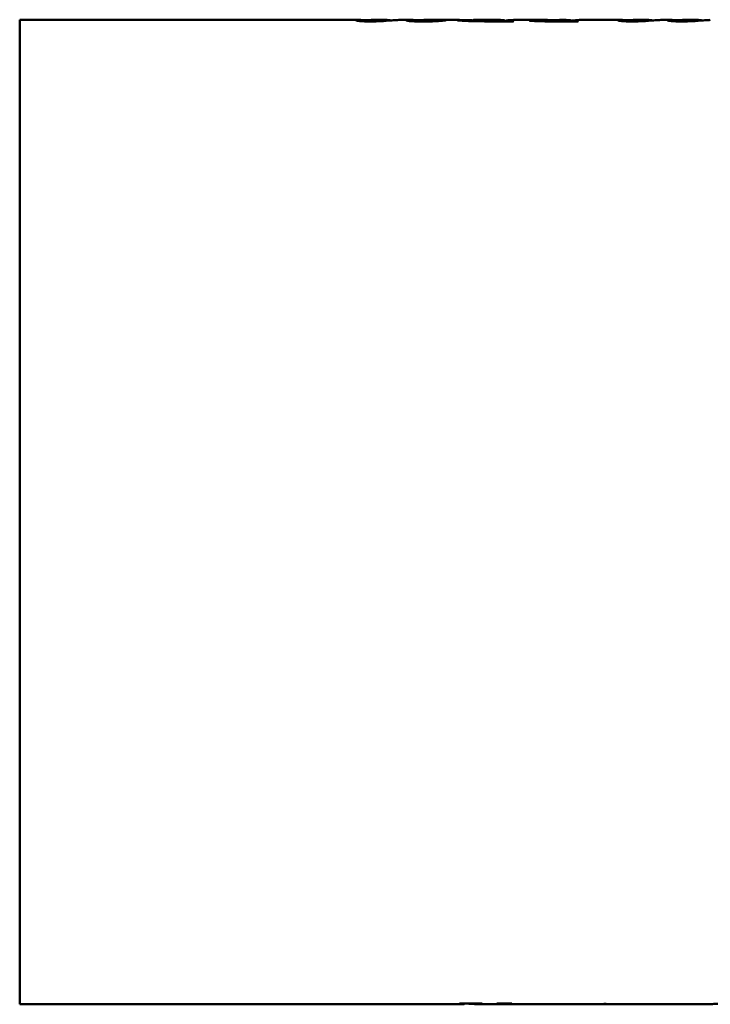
# Model space of a CAD drawing. Header units: millimetres. Extents: x 227 to 613, y 91 to 504.
# Tile 2 of 5: x 227 to 332, y 207 to 357. Entities that reach past the tile are written whole.
import ezdxf

# ---------------------------------------------------------------- set-up
doc = ezdxf.new("R2010")
doc.units = ezdxf.units.MM
doc.header["$LTSCALE"] = 2
doc.layers.add('Widoczne (ISO)', color=7, linetype='Continuous', lineweight=50)

msp = doc.modelspace()

# ---------------------------------------------------------------- linework, layer by layer
at = {"layer": 'Widoczne (ISO)'}
for p, q in [((226.75, 356.95), (226.75, 207.05)), ((226.75, 356.95), (278.42, 356.95)), ((280.5, 356.95), (282.48, 356.95)), ((284.51, 356.95), (286.24, 356.95)), ((289.85, 356.94), (289.85, 356.75)), ((291.2, 356.95), (293.56, 356.95)), ((295.77, 356.93), (295.77, 356.77)), ((296.02, 356.95), (299.73, 356.95)), ((301.94, 356.95), (306.94, 356.95)), ((307.13, 356.95), (307.13, 356.92)), ((309.09, 356.95), (309.86, 356.95)), ((309.23, 356.95), (309.23, 356.94)), ((309.48, 356.95), (309.48, 356.94)), ((309.6, 356.94), (309.6, 356.74)), ((309.72, 356.95), (309.72, 356.74)), ((312.02, 356.95), (318.28, 356.95)), ((320.37, 356.95), (322.35, 356.95)), ((324.38, 356.95), (325.84, 356.95)), ((327.93, 356.95), (329.91, 356.95)), ((279.43, 356.81), (279.43, 356.73)), ((283.19, 356.88), (283.19, 356.87)), ((287.29, 356.82), (287.29, 356.73)), ((298.28, 356.78), (298.28, 356.74)), ((301.9, 356.74), (298.48, 356.74)), ((300.62, 356.88), (300.62, 356.74)), ((300.62, 356.82), (300.75, 356.82)), ((300.73, 356.81), (300.73, 356.74)), ((306.74, 356.86), (306.74, 356.74)), ((311.77, 356.74), (307.61, 356.74)), ((308.42, 356.78), (308.42, 356.74)), ((310.76, 356.8), (310.76, 356.74)), ((310.78, 356.87), (310.78, 356.82)), ((310.78, 356.82), (310.79, 356.82)), ((319.3, 356.81), (319.3, 356.73)), ((323.06, 356.88), (323.06, 356.87)), ((326.86, 356.81), (326.86, 356.73)), ((330.62, 356.88), (330.62, 356.87)), ((226.75, 207.05), (294.37, 207.05)), ((293.83, 207.15), (297.18, 207.15)), ((294.49, 207.11), (294.49, 207.15)), ((296.02, 207.07), (296.02, 207.15)), ((296.11, 207.05), (297.63, 207.05)), ((297.12, 207.14), (297.12, 207.15)), ((298.19, 207.05), (301.81, 207.05)), ((299.49, 207.15), (301.7, 207.15)), ((300.03, 207.12), (300.03, 207.15)), ((301.24, 207.13), (301.24, 207.15)), ((301.7, 207.14), (301.7, 207.15)), ((303, 207.05), (304.26, 207.05)), ((304.36, 207.05), (304.36, 207.06)), ((305.61, 207.05), (307.13, 207.05)), ((307.2, 207.05), (307.2, 207.06)), ((308.27, 207.06), (308.27, 207.06)), ((308.63, 207.05), (309.17, 207.05)), ((308.66, 207.06), (309.03, 207.06)), ((309.72, 207.05), (310.42, 207.05)), ((310.43, 207.05), (310.43, 207.06)), ((311.93, 207.05), (313.7, 207.05)), ((313.85, 207.05), (313.1, 207.05)), ((313.85, 207.05), (313.85, 207.06)), ((315.2, 207.05), (317.42, 207.05)), ((315.35, 207.05), (315.35, 207.09)), ((316.01, 207.05), (315.35, 207.05)), ((315.56, 207.06), (315.56, 207.09)), ((315.56, 207.06), (316.22, 207.06)), ((315.74, 207.1), (316.06, 207.1)), ((316.01, 207.05), (316.01, 207.06)), ((317.49, 207.05), (317.49, 207.06)), ((318.95, 207.05), (320.42, 207.05)), ((319.01, 207.06), (319.37, 207.06)), ((321.91, 207.05), (323.93, 207.05)), ((323.98, 207.05), (323.98, 207.06)), ((325.21, 207.05), (325.54, 207.05)), ((325.24, 207.06), (325.63, 207.06)), ((326.01, 207.05), (326.01, 207.05)), ((327.3, 207.05), (331.17, 207.05))]:
    msp.add_line(p, q, dxfattribs=at)
for centre, major_axis, ratio, start_param, end_param in [((299.73, 282), (0, 74.95), 0.287716, 6.2491, 6.350314), ((301.94, 282), (0, -74.95), 0.287565, 3.141593, 3.189831), ((306.94, 282), (0, 74.95), 0.293801, 6.274316, 6.283185), ((309.87, 282), (0, 74.95), 0.287425, 0.012576, 0.067238), ((309.09, 282), (0, -74.95), 0.287625, 3.134904, 3.154252), ((316.75, 282), (-1124.25, 0), 0.066667, 4.71886, 4.719078), ((309.86, 282), (0, 74.95), 0.285714, 6.249427, 6.289874), ((312.02, 282), (0, -74.95), 0.287532, 3.141593, 3.192887), ((303.77, 282), (0, -74.95), 0.333333, 3.212982, 3.216589), ((313.3, 282), (0, -74.95), 0.272727, 3.212982, 3.216589), ((292.54, 282), (0, 74.95), 0.333333, 3.190161, 3.193042), ((294.37, 282), (0, 74.95), 0.039062, 3.141593, 3.173142), ((298.19, 282), (0, -74.95), 0.860509, 6.231735, 6.249546), ((296.11, 282), (0, -74.95), 0.045455, 6.258219, 6.313863), ((296.02, 282), (0, -74.95), 0.30303, 0.048568, 0.05145), ((297.63, 282), (0, 74.95), 0.859459, 3.141593, 3.165029), ((298.19, 282), (0, -74.95), 0.860509, 6.278833, 6.317963), ((297.97, 282), (0, 74.95), 0.393939, 3.190161, 3.193042), ((306.33, 282), (0, 74.95), 0.294118, 3.151598, 3.154563), ((300.98, 282), (434.43, 0), 0.172524, 4.725359, 4.730069), ((308.63, 282), (0, -74.95), 0.302326, 6.267116, 6.300865), ((311.95, 282), (0, -74.95), 0.323684, 6.266618, 6.278453), ((312.98, 282), (0, 74.95), 0.253731, 3.148023, 3.153865), ((313.7, 282), (0, 74.95), 0.312883, 3.141593, 3.148023), ((315.2, 282), (0, -74.95), 0.309434, 6.260196, 6.289615), ((315.19, 282), (0, -74.95), 0.313008, 0.0155, 0.03696), ((315.87, 282), (0, -74.95), 0.298077, 0.00643, 0.0155), ((316.79, 282), (0, 74.95), 0.235294, 3.151598, 3.154563), ((311.53, 282), (423.33, 0), 0.177049, 4.725359, 4.730069), ((318.95, 282), (0, -74.95), 0.314845, 6.266583, 6.300865), ((320.42, 282), (0, 74.95), 0.307971, 3.141593, 3.156395), ((289.01, 282), (2145.44, 0), 0.034934, 4.727191, 4.727889), ((321.91, 282), (0, -74.95), 0.3, 6.268007, 6.298685), ((322.98, 282), (0, 74.95), 0.307692, 3.151772, 3.15404), ((318.57, 282), (377.25, 0), 0.198675, 4.724836, 4.730069), ((325.21, 282), (0, -74.95), 0.315582, 6.266613, 6.300865)]:
    msp.add_ellipse(centre, major_axis=major_axis, ratio=ratio, start_param=start_param, end_param=end_param, dxfattribs=at)
for points, knots in [([(279.71, 356.9), (279.54, 356.91), (279.38, 356.92), (278.99, 356.94), (278.69, 356.95), (278.28, 356.95), (278.16, 356.95), (278.01, 356.93), (277.97, 356.91), (277.97, 356.89)], [-0.740005, -0.740005, -0.740005, -0.740005, -0.5718203, -0.5718203, -0.3026191, -0.3026191, -0.1441348, -0.1441348, 0, 0, 0, 0]), ([(280.15, 356.72), (279.93, 356.72), (279.71, 356.73), (279.22, 356.74), (279.02, 356.75), (278.65, 356.77), (278.48, 356.79), (278.26, 356.82), (278.21, 356.82), (278.05, 356.85), (277.97, 356.88), (277.97, 356.89)], [0, 0, 0, 0, 0.0662243, 0.0662243, 0.154993, 0.154993, 0.2939105, 0.2939105, 0.3811304, 0.3811304, 0.7866081, 0.7866081, 0.7866081, 0.7866081]), ([(279.84, 356.92), (279.74, 356.9), (279.64, 356.89), (279.5, 356.86), (279.43, 356.84), (279.43, 356.81)], [-0.2241586, -0.2241586, -0.2241586, -0.2241586, -0.1114843, -0.1114843, 0, 0, 0, 0]), ([(280.5, 356.95), (280.4, 356.95), (280.3, 356.95), (280.08, 356.94), (279.96, 356.93), (279.84, 356.92)], [-0.2359549, -0.2359549, -0.2359549, -0.2359549, -0.1285669, -0.1285669, 0, 0, 0, 0]), ([(284.06, 356.93), (283.82, 356.92), (283.52, 356.89), (282.77, 356.84), (282.38, 356.81), (281.93, 356.78), (281.7, 356.76), (281.35, 356.75), (281.1, 356.74), (280.57, 356.73), (280.36, 356.72), (280.15, 356.72)], [0, 0, 0, 0, 0.2131041, 0.2131041, 0.4298178, 0.4298178, 0.606344, 0.606344, 0.6785766, 0.6785766, 0.722541, 0.722541, 0.722541, 0.722541]), ([(281.31, 356.85), (281.52, 356.88), (281.72, 356.91), (282.1, 356.94), (282.29, 356.95), (282.47, 356.95)], [-0.3916758, -0.3916758, -0.3916758, -0.3916758, -0.1963033, -0.1963033, 0, 0, 0, 0]), ([(283.05, 356.92), (283.01, 356.93), (282.93, 356.93), (282.71, 356.95), (282.59, 356.95), (282.47, 356.95)], [0, 0, 0, 0, 0.057636, 0.057636, 0.1161983, 0.1161983, 0.1161983, 0.1161983]), ([(283.05, 356.92), (283.1, 356.91), (283.13, 356.91), (283.16, 356.9), (283.18, 356.89), (283.19, 356.88), (283.19, 356.88)], [0, 0, 0, 0, 0.0637629, 0.0637629, 0.0637629, 0.1203665, 0.1203665, 0.1203665, 0.1203665]), ([(287.66, 356.92), (287.5, 356.92), (287.35, 356.93), (286.71, 356.95), (286.41, 356.95), (286.07, 356.95), (285.92, 356.95), (285.68, 356.93), (285.62, 356.92), (285.62, 356.9)], [-0.4444295, -0.4444295, -0.4444295, -0.4444295, -0.4117848, -0.4117848, -0.30015, -0.30015, -0.1660424, -0.1660424, 0, 0, 0, 0]), ([(288.18, 356.72), (287.82, 356.72), (287.47, 356.72), (286.87, 356.74), (286.63, 356.75), (286.18, 356.78), (286.01, 356.8), (285.69, 356.85), (285.62, 356.88), (285.62, 356.9)], [0, 0, 0, 0, 0.1060229, 0.1060229, 0.1965683, 0.1965683, 0.2954284, 0.2954284, 0.4520965, 0.4520965, 0.4520965, 0.4520965]), ([(287.5, 356.9), (287.44, 356.89), (287.38, 356.88), (287.34, 356.86), (287.31, 356.85), (287.29, 356.84), (287.29, 356.82)], [0, 0, 0, 0, 0.0816611, 0.0816611, 0.0816611, 0.1540767, 0.1540767, 0.1540767, 0.1540767]), ([(288.33, 356.95), (288.17, 356.95), (288.01, 356.94), (287.88, 356.94), (287.74, 356.93), (287.61, 356.91), (287.5, 356.9)], [0, 0, 0, 0, 0.1395052, 0.1395052, 0.1395052, 0.2809734, 0.2809734, 0.2809734, 0.2809734]), ([(288.99, 356.95), (288.89, 356.95), (288.79, 356.95), (288.69, 356.95), (288.57, 356.95), (288.45, 356.95), (288.33, 356.95)], [0, 0, 0, 0, 0.02914893, 0.02914893, 0.02914893, 0.06571688, 0.06571688, 0.06571688, 0.06571688]), ([(289.54, 356.95), (289.47, 356.95), (289.4, 356.95), (289.3, 356.95), (289.26, 356.95), (289.2, 356.95), (289.15, 356.95), (289.1, 356.95), (289.04, 356.95), (288.99, 356.95)], [0, 0, 0, 0, 0.03175857, 0.03175857, 0.03175857, 0.04827015, 0.04827015, 0.04827015, 0.06511162, 0.06511162, 0.06511162, 0.06511162]), ([(289.34, 356.85), (289.48, 356.87), (289.6, 356.89), (289.78, 356.92), (289.85, 356.93), (289.85, 356.94)], [-0.2701665, -0.2701665, -0.2701665, -0.2701665, -0.1355049, -0.1355049, 0, 0, 0, 0]), ([(289.85, 356.94), (289.85, 356.94), (289.83, 356.95), (289.77, 356.95), (289.72, 356.95), (289.64, 356.95), (289.54, 356.95)], [0, 0, 0, 0, 0.0511461, 0.0511461, 0.0511461, 0.09948465, 0.09948465, 0.09948465, 0.09948465]), ([(291.71, 356.93), (291.71, 356.94), (291.68, 356.94), (291.5, 356.95), (291.39, 356.95), (291.11, 356.95), (290.94, 356.95), (290.57, 356.95), (290.42, 356.95), (290.1, 356.95), (289.93, 356.95), (289.77, 356.95)], [-0.4239512, -0.4239512, -0.4239512, -0.4239512, -0.2845043, -0.2845043, -0.1805586, -0.1805586, -0.101419, -0.101419, -0.0517683, -0.0517683, -0.0014085, -0.0014085, -0.0014085, -0.0014085]), ([(291.71, 356.93), (291.71, 356.92), (291.66, 356.91), (291.53, 356.89), (291.39, 356.87), (291.17, 356.84), (290.88, 356.82)], [0, 0, 0, 0, 0.1352674, 0.1352674, 0.1352674, 0.2895851, 0.2895851, 0.2895851, 0.2895851]), ([(293.38, 356.94), (293.38, 356.94), (293.42, 356.95), (293.59, 356.95), (293.73, 356.95), (293.94, 356.94)], [0, 0, 0, 0, 0.1216613, 0.1216613, 0.2433515, 0.2433515, 0.2433515, 0.2433515]), ([(298.48, 356.74), (298.07, 356.74), (297.66, 356.74), (296.86, 356.75), (296.46, 356.75), (295.63, 356.77), (295.2, 356.78), (294.5, 356.82), (294.24, 356.83), (293.82, 356.87), (293.66, 356.88), (293.43, 356.91), (293.38, 356.93), (293.38, 356.94)], [0, 0, 0, 0, 0.1217059, 0.1217059, 0.2412046, 0.2412046, 0.3807501, 0.3807501, 0.5024925, 0.5024925, 0.6328819, 0.6328819, 0.7896512, 0.7896512, 0.7896512, 0.7896512]), ([(293.94, 356.94), (294.24, 356.94), (294.59, 356.93), (295.24, 356.9), (295.5, 356.9), (295.77, 356.89)], [0, 0, 0, 0, 0.181086, 0.181086, 0.287459, 0.287459, 0.287459, 0.287459]), ([(296.02, 356.95), (295.96, 356.95), (295.91, 356.95), (295.81, 356.94), (295.77, 356.94), (295.77, 356.93)], [-0.1899518, -0.1899518, -0.1899518, -0.1899518, -0.1148235, -0.1148235, 0, 0, 0, 0]), ([(295.77, 356.93), (295.77, 356.91), (295.84, 356.89), (296.09, 356.86), (296.16, 356.86), (296.31, 356.84), (296.43, 356.83), (296.73, 356.81), (296.9, 356.81), (297.09, 356.8)], [-0.2249359, -0.2249359, -0.2249359, -0.2249359, -0.1567448, -0.1567448, -0.1289419, -0.1289419, -0.0648214, -0.0648214, 0, 0, 0, 0]), ([(300.46, 356.91), (300.5, 356.9), (300.54, 356.9), (300.59, 356.89), (300.62, 356.88), (300.62, 356.88)], [-0.06464993, -0.06464993, -0.06464993, -0.06464993, -0.03209016, -0.03209016, 0, 0, 0, 0]), ([(304.39, 356.87), (304.39, 356.89), (304.45, 356.9), (304.57, 356.91), (304.64, 356.91), (304.73, 356.92), (304.84, 356.92), (304.96, 356.93), (305.09, 356.93), (305.24, 356.93)], [0, 0, 0, 0, 0.0940723, 0.0940723, 0.0940723, 0.1498284, 0.1498284, 0.1498284, 0.2105933, 0.2105933, 0.2105933, 0.2105933]), ([(305.24, 356.93), (305.47, 356.94), (305.79, 356.94), (306.44, 356.95), (306.79, 356.95), (307.13, 356.95)], [0, 0, 0, 0, 0.0962233, 0.0962233, 0.1883719, 0.1883719, 0.1883719, 0.1883719]), ([(309.17, 356.94), (308.9, 356.94), (308.63, 356.94), (308.13, 356.94), (307.91, 356.94), (307.54, 356.93), (307.3, 356.93), (306.98, 356.91), (306.89, 356.91), (306.76, 356.89), (306.74, 356.88), (306.74, 356.86)], [-0.5484811, -0.5484811, -0.5484811, -0.5484811, -0.4066368, -0.4066368, -0.2716209, -0.2716209, -0.1584289, -0.1584289, -0.0803182, -0.0803182, 0, 0, 0, 0]), ([(309.6, 356.94), (309.52, 356.94), (309.44, 356.94), (309.37, 356.94), (309.3, 356.94), (309.24, 356.94), (309.17, 356.94)], [0, 0, 0, 0, 0.02308276, 0.02308276, 0.02308276, 0.0419954, 0.0419954, 0.0419954, 0.0419954]), ([(309.48, 356.95), (309.51, 356.95), (309.55, 356.95), (309.58, 356.95), (309.62, 356.95), (309.67, 356.95), (309.72, 356.95)], [0, 0, 0, 0, 0.00972536, 0.00972536, 0.00972536, 0.02379995, 0.02379995, 0.02379995, 0.02379995]), ([(310.59, 356.91), (310.63, 356.9), (310.68, 356.9), (310.75, 356.88), (310.78, 356.88), (310.78, 356.87)], [0, 0, 0, 0, 0.04884593, 0.04884593, 0.0972444, 0.0972444, 0.0972444, 0.0972444]), ([(319.58, 356.9), (319.41, 356.91), (319.24, 356.92), (318.86, 356.94), (318.56, 356.95), (318.15, 356.95), (318.03, 356.95), (317.88, 356.93), (317.84, 356.91), (317.84, 356.89)], [-0.740005, -0.740005, -0.740005, -0.740005, -0.5718203, -0.5718203, -0.3026191, -0.3026191, -0.1441348, -0.1441348, 0, 0, 0, 0]), ([(320.02, 356.72), (319.8, 356.72), (319.58, 356.73), (319.09, 356.74), (318.89, 356.75), (318.52, 356.77), (318.35, 356.79), (318.13, 356.82), (318.08, 356.82), (317.92, 356.85), (317.84, 356.88), (317.84, 356.89)], [0, 0, 0, 0, 0.0662243, 0.0662243, 0.154993, 0.154993, 0.2939105, 0.2939105, 0.3811304, 0.3811304, 0.7866081, 0.7866081, 0.7866081, 0.7866081]), ([(319.71, 356.92), (319.61, 356.9), (319.51, 356.89), (319.37, 356.86), (319.3, 356.84), (319.3, 356.81)], [-0.2241586, -0.2241586, -0.2241586, -0.2241586, -0.1114843, -0.1114843, 0, 0, 0, 0]), ([(320.37, 356.95), (320.27, 356.95), (320.17, 356.95), (319.95, 356.94), (319.83, 356.93), (319.71, 356.92)], [-0.2359549, -0.2359549, -0.2359549, -0.2359549, -0.1285669, -0.1285669, 0, 0, 0, 0]), ([(323.93, 356.93), (323.69, 356.92), (323.39, 356.89), (322.64, 356.84), (322.25, 356.81), (321.8, 356.78), (321.57, 356.76), (321.22, 356.75), (320.97, 356.74), (320.44, 356.73), (320.23, 356.72), (320.02, 356.72)], [0, 0, 0, 0, 0.2131041, 0.2131041, 0.4298178, 0.4298178, 0.606344, 0.606344, 0.6785766, 0.6785766, 0.722541, 0.722541, 0.722541, 0.722541]), ([(321.18, 356.85), (321.39, 356.88), (321.59, 356.91), (321.97, 356.94), (322.16, 356.95), (322.33, 356.95)], [-0.3916758, -0.3916758, -0.3916758, -0.3916758, -0.1963033, -0.1963033, 0, 0, 0, 0]), ([(322.92, 356.92), (322.88, 356.93), (322.8, 356.93), (322.58, 356.95), (322.46, 356.95), (322.33, 356.95)], [0, 0, 0, 0, 0.057636, 0.057636, 0.1161983, 0.1161983, 0.1161983, 0.1161983]), ([(322.92, 356.92), (322.97, 356.91), (323, 356.91), (323.03, 356.9), (323.05, 356.89), (323.06, 356.88), (323.06, 356.88)], [0, 0, 0, 0, 0.0637629, 0.0637629, 0.0637629, 0.1203665, 0.1203665, 0.1203665, 0.1203665]), ([(327.14, 356.9), (326.96, 356.91), (326.8, 356.92), (326.42, 356.94), (326.12, 356.95), (325.71, 356.95), (325.59, 356.95), (325.44, 356.93), (325.4, 356.91), (325.4, 356.89)], [-0.740005, -0.740005, -0.740005, -0.740005, -0.5718203, -0.5718203, -0.3026191, -0.3026191, -0.1441348, -0.1441348, 0, 0, 0, 0]), ([(327.58, 356.72), (327.36, 356.72), (327.14, 356.73), (326.65, 356.74), (326.45, 356.75), (326.08, 356.77), (325.9, 356.79), (325.69, 356.82), (325.64, 356.82), (325.47, 356.85), (325.4, 356.88), (325.4, 356.89)], [0, 0, 0, 0, 0.0662243, 0.0662243, 0.154993, 0.154993, 0.2939105, 0.2939105, 0.3811304, 0.3811304, 0.7866081, 0.7866081, 0.7866081, 0.7866081]), ([(327.27, 356.92), (327.17, 356.9), (327.07, 356.89), (326.92, 356.86), (326.86, 356.84), (326.86, 356.81)], [-0.2241586, -0.2241586, -0.2241586, -0.2241586, -0.1114843, -0.1114843, 0, 0, 0, 0]), ([(327.93, 356.95), (327.82, 356.95), (327.72, 356.95), (327.5, 356.94), (327.39, 356.93), (327.27, 356.92)], [-0.2359549, -0.2359549, -0.2359549, -0.2359549, -0.1285669, -0.1285669, 0, 0, 0, 0]), ([(331.49, 356.93), (331.25, 356.92), (330.95, 356.89), (330.2, 356.84), (329.8, 356.81), (329.36, 356.78), (329.12, 356.76), (328.78, 356.75), (328.53, 356.74), (327.99, 356.73), (327.79, 356.72), (327.58, 356.72)], [0, 0, 0, 0, 0.2131041, 0.2131041, 0.4298178, 0.4298178, 0.606344, 0.606344, 0.6785766, 0.6785766, 0.722541, 0.722541, 0.722541, 0.722541]), ([(328.74, 356.85), (328.95, 356.88), (329.15, 356.91), (329.53, 356.94), (329.71, 356.95), (329.89, 356.95)], [-0.3916758, -0.3916758, -0.3916758, -0.3916758, -0.1963033, -0.1963033, 0, 0, 0, 0]), ([(330.48, 356.92), (330.44, 356.93), (330.36, 356.93), (330.14, 356.95), (330.01, 356.95), (329.89, 356.95)], [0, 0, 0, 0, 0.057636, 0.057636, 0.1161983, 0.1161983, 0.1161983, 0.1161983]), ([(330.48, 356.92), (330.52, 356.91), (330.56, 356.91), (330.58, 356.9), (330.61, 356.89), (330.62, 356.88), (330.62, 356.88)], [0, 0, 0, 0, 0.0637629, 0.0637629, 0.0637629, 0.1203665, 0.1203665, 0.1203665, 0.1203665]), ([(279.43, 356.81), (279.43, 356.81), (279.44, 356.8), (279.47, 356.79), (279.49, 356.79), (279.58, 356.78), (279.64, 356.77), (279.75, 356.77), (279.82, 356.77), (279.96, 356.76), (280.03, 356.76), (280.1, 356.76)], [-0.09679543, -0.09679543, -0.09679543, -0.09679543, -0.08110385, -0.08110385, -0.06706504, -0.06706504, -0.04494426, -0.04494426, -0.02258988, -0.02258988, 0, 0, 0, 0]), ([(280.1, 356.76), (280.21, 356.76), (280.32, 356.76), (280.5, 356.77), (280.57, 356.77), (280.75, 356.78), (280.84, 356.79), (281.08, 356.82), (281.21, 356.84), (281.31, 356.85)], [-0.3625649, -0.3625649, -0.3625649, -0.3625649, -0.259811, -0.259811, -0.1821276, -0.1821276, -0.0957115, -0.0957115, 0, 0, 0, 0]), ([(287.29, 356.82), (287.29, 356.82), (287.29, 356.81), (287.33, 356.8), (287.36, 356.79), (287.47, 356.78), (287.54, 356.77), (287.68, 356.76), (287.76, 356.76), (287.94, 356.75), (288.03, 356.75), (288.13, 356.75)], [-0.1338444, -0.1338444, -0.1338444, -0.1338444, -0.1082147, -0.1082147, -0.0861563, -0.0861563, -0.0568786, -0.0568786, -0.0287902, -0.0287902, 0, 0, 0, 0]), ([(288.13, 356.75), (288.22, 356.75), (288.31, 356.75), (288.39, 356.76), (288.48, 356.76), (288.56, 356.76), (288.63, 356.77)], [0, 0, 0, 0, 0.02753724, 0.02753724, 0.02753724, 0.05643313, 0.05643313, 0.05643313, 0.05643313]), ([(290.88, 356.82), (290.64, 356.8), (290.35, 356.78), (290.01, 356.76), (289.72, 356.75), (289.41, 356.73), (289.07, 356.73), (288.78, 356.72), (288.48, 356.72), (288.18, 356.72)], [0, 0, 0, 0, 0.1279941, 0.1279941, 0.1279941, 0.2333112, 0.2333112, 0.2333112, 0.3245485, 0.3245485, 0.3245485, 0.3245485]), ([(288.63, 356.77), (288.79, 356.78), (288.93, 356.79), (289.17, 356.82), (289.26, 356.84), (289.34, 356.85)], [-0.1611082, -0.1611082, -0.1611082, -0.1611082, -0.0788778, -0.0788778, 0, 0, 0, 0]), ([(297.09, 356.8), (297.25, 356.79), (297.43, 356.79), (297.61, 356.79), (297.83, 356.78), (298.06, 356.78), (298.28, 356.78)], [0, 0, 0, 0, 0.0565742, 0.0565742, 0.0565742, 0.123526, 0.123526, 0.123526, 0.123526]), ([(300.91, 356.86), (300.86, 356.85), (300.82, 356.85), (300.76, 356.83), (300.73, 356.82), (300.73, 356.81)], [0, 0, 0, 0, 0.0508262, 0.0508262, 0.1011969, 0.1011969, 0.1011969, 0.1011969]), ([(300.73, 356.81), (300.73, 356.8), (300.74, 356.8), (300.79, 356.79), (300.82, 356.78), (300.9, 356.78), (300.93, 356.77), (301, 356.77), (301.09, 356.77), (301.42, 356.76), (301.72, 356.76), (301.99, 356.76)], [0, 0, 0, 0, 0.026531, 0.026531, 0.0463001, 0.0463001, 0.0624742, 0.0624742, 0.1279544, 0.1279544, 0.2661867, 0.2661867, 0.2661867, 0.2661867]), ([(307.61, 356.74), (307.02, 356.74), (306.43, 356.74), (305.69, 356.76), (305.44, 356.77), (305.02, 356.79), (304.87, 356.8), (304.65, 356.82), (304.55, 356.83), (304.42, 356.85), (304.39, 356.86), (304.39, 356.87)], [0, 0, 0, 0, 0.1764447, 0.1764447, 0.2632611, 0.2632611, 0.3510474, 0.3510474, 0.4873472, 0.4873472, 0.6300045, 0.6300045, 0.6300045, 0.6300045]), ([(306.74, 356.86), (306.74, 356.86), (306.75, 356.85), (306.82, 356.83), (306.86, 356.83), (306.97, 356.81), (307.06, 356.81), (307.34, 356.79), (307.46, 356.79), (307.75, 356.78), (307.91, 356.78), (308.07, 356.78)], [-0.3982024, -0.3982024, -0.3982024, -0.3982024, -0.2683349, -0.2683349, -0.1542503, -0.1542503, -0.0909538, -0.0909538, -0.0475598, -0.0475598, 0, 0, 0, 0]), ([(308.07, 356.78), (308.12, 356.78), (308.18, 356.78), (308.23, 356.78), (308.29, 356.78), (308.36, 356.78), (308.42, 356.78)], [0, 0, 0, 0, 0.01598149, 0.01598149, 0.01598149, 0.0348628, 0.0348628, 0.0348628, 0.0348628]), ([(310.91, 356.85), (310.87, 356.84), (310.84, 356.84), (310.78, 356.82), (310.76, 356.81), (310.76, 356.8)], [0, 0, 0, 0, 0.04249314, 0.04249314, 0.08424895, 0.08424895, 0.08424895, 0.08424895]), ([(310.76, 356.8), (310.76, 356.8), (310.77, 356.79), (310.81, 356.78), (310.84, 356.78), (310.94, 356.77), (311, 356.77), (311.11, 356.77), (311.21, 356.77), (311.48, 356.76), (311.67, 356.76), (311.84, 356.76)], [0, 0, 0, 0, 0.0227881, 0.0227881, 0.0420316, 0.0420316, 0.0681248, 0.0681248, 0.1408399, 0.1408399, 0.2622753, 0.2622753, 0.2622753, 0.2622753]), ([(319.3, 356.81), (319.3, 356.81), (319.31, 356.8), (319.34, 356.79), (319.36, 356.79), (319.45, 356.78), (319.51, 356.77), (319.62, 356.77), (319.68, 356.77), (319.82, 356.76), (319.9, 356.76), (319.97, 356.76)], [-0.09679543, -0.09679543, -0.09679543, -0.09679543, -0.08110385, -0.08110385, -0.06706504, -0.06706504, -0.04494426, -0.04494426, -0.02258988, -0.02258988, 0, 0, 0, 0]), ([(319.97, 356.76), (320.08, 356.76), (320.19, 356.76), (320.37, 356.77), (320.44, 356.77), (320.62, 356.78), (320.71, 356.79), (320.95, 356.82), (321.08, 356.84), (321.18, 356.85)], [-0.3625649, -0.3625649, -0.3625649, -0.3625649, -0.259811, -0.259811, -0.1821276, -0.1821276, -0.0957115, -0.0957115, 0, 0, 0, 0]), ([(326.86, 356.81), (326.86, 356.81), (326.87, 356.8), (326.9, 356.79), (326.92, 356.79), (327, 356.78), (327.07, 356.77), (327.18, 356.77), (327.24, 356.77), (327.38, 356.76), (327.46, 356.76), (327.53, 356.76)], [-0.09679543, -0.09679543, -0.09679543, -0.09679543, -0.08110385, -0.08110385, -0.06706504, -0.06706504, -0.04494426, -0.04494426, -0.02258988, -0.02258988, 0, 0, 0, 0]), ([(327.53, 356.76), (327.64, 356.76), (327.75, 356.76), (327.92, 356.77), (328, 356.77), (328.18, 356.78), (328.27, 356.79), (328.51, 356.82), (328.64, 356.84), (328.74, 356.85)], [-0.3625649, -0.3625649, -0.3625649, -0.3625649, -0.259811, -0.259811, -0.1821276, -0.1821276, -0.0957115, -0.0957115, 0, 0, 0, 0]), ([(294.49, 207.11), (294.49, 207.11), (294.48, 207.12), (294.45, 207.12), (294.43, 207.12), (294.36, 207.13), (294.31, 207.13), (294.23, 207.13), (294.17, 207.13), (294, 207.14), (293.87, 207.14), (293.75, 207.14)], [0, 0, 0, 0, 0.0217984, 0.0217984, 0.0402674, 0.0402674, 0.0635124, 0.0635124, 0.1088505, 0.1088505, 0.192273, 0.192273, 0.192273, 0.192273]), ([(294.47, 207.09), (294.47, 207.09), (294.47, 207.1), (294.48, 207.1), (294.49, 207.11), (294.49, 207.11)], [0, 0, 0, 0, 0.03722911, 0.03722911, 0.07806444, 0.07806444, 0.07806444, 0.07806444]), ([(297.12, 207.14), (297.02, 207.14), (296.92, 207.14), (296.74, 207.14), (296.66, 207.13), (296.52, 207.13), (296.48, 207.13), (296.41, 207.12), (296.37, 207.12), (296.26, 207.11), (296.22, 207.1), (296.21, 207.09)], [0, 0, 0, 0, 0.029713, 0.029713, 0.0560008, 0.0560008, 0.0810047, 0.0810047, 0.1277698, 0.1277698, 0.2744258, 0.2744258, 0.2744258, 0.2744258]), ([(299.14, 207.07), (299.32, 207.08), (299.55, 207.08), (299.77, 207.09), (299.84, 207.1), (299.9, 207.1), (299.96, 207.1), (300.02, 207.11), (300.03, 207.12), (300.03, 207.12)], [0, 0, 0, 0, 0.082878, 0.082878, 0.1097828, 0.1097828, 0.1221939, 0.1221939, 0.1297323, 0.1297323, 0.1297323, 0.1297323]), ([(300.03, 207.12), (300.03, 207.12), (300.03, 207.12), (300, 207.12), (299.98, 207.13), (299.91, 207.13), (299.85, 207.13), (299.72, 207.14), (299.58, 207.14), (299.41, 207.14)], [0, 0, 0, 0, 0.0113537, 0.0113537, 0.023001, 0.023001, 0.0476607, 0.0476607, 0.1628143, 0.1628143, 0.1628143, 0.1628143]), ([(301.24, 207.13), (301.11, 207.12), (300.96, 207.12), (300.7, 207.11), (300.56, 207.1), (300.43, 207.1)], [0, 0, 0, 0, 0.04663667, 0.04663667, 0.0942334, 0.0942334, 0.0942334, 0.0942334]), ([(301.7, 207.14), (301.61, 207.14), (301.52, 207.14), (301.44, 207.13), (301.37, 207.13), (301.3, 207.13), (301.24, 207.13)], [0, 0, 0, 0, 0.02732839, 0.02732839, 0.02732839, 0.05112023, 0.05112023, 0.05112023, 0.05112023]), ([(301.81, 207.05), (302.17, 207.05), (302.55, 207.05), (303.2, 207.06), (303.49, 207.06), (304.09, 207.06), (304.39, 207.06), (304.69, 207.06)], [0.2457577, 0.2457577, 0.2457577, 0.2457577, 0.3299896, 0.3299896, 0.3951088, 0.3951088, 0.4564856, 0.4564856, 0.4564856, 0.4564856]), ([(303.4, 207.05), (303.13, 207.05), (302.91, 207.05), (302.71, 207.05), (302.68, 207.05), (302.65, 207.05)], [-0.2412609, -0.2412609, -0.2412609, -0.2412609, -0.1208673, -0.1208673, -0.098539, -0.098539, -0.098539, -0.098539]), ([(304.03, 207.06), (303.98, 207.06), (303.92, 207.06), (303.87, 207.06), (303.79, 207.06), (303.71, 207.05), (303.64, 207.05), (303.56, 207.05), (303.47, 207.05), (303.4, 207.05)], [0, 0, 0, 0, 0.01669464, 0.01669464, 0.01669464, 0.04276909, 0.04276909, 0.04276909, 0.07590181, 0.07590181, 0.07590181, 0.07590181]), ([(304.36, 207.05), (304.36, 207.05), (304.35, 207.05), (304.33, 207.05), (304.31, 207.05), (304.29, 207.05), (304.27, 207.05), (304.24, 207.06), (304.21, 207.06), (304.17, 207.06), (304.13, 207.06), (304.08, 207.06), (304.03, 207.06)], [0, 0, 0, 0, 0.01617821, 0.01617821, 0.01617821, 0.03190473, 0.03190473, 0.03190473, 0.05701966, 0.05701966, 0.05701966, 0.08528602, 0.08528602, 0.08528602, 0.08528602]), ([(305.45, 207.05), (305.3, 207.05), (305.12, 207.05), (304.85, 207.06), (304.7, 207.06), (304.46, 207.06)], [0, 0, 0, 0, 0.0850956, 0.0850956, 0.1097157, 0.1097157, 0.1097157, 0.1097157]), ([(304.69, 207.06), (304.81, 207.06), (304.93, 207.06), (305.14, 207.06), (305.23, 207.06), (305.43, 207.06), (305.5, 207.06), (305.6, 207.06), (305.63, 207.05), (305.68, 207.05), (305.69, 207.05), (305.69, 207.05)], [0, 0, 0, 0, 0.0352941, 0.0352941, 0.0653278, 0.0653278, 0.1045251, 0.1045251, 0.1470107, 0.1470107, 0.1913923, 0.1913923, 0.1913923, 0.1913923]), ([(305.69, 207.05), (305.69, 207.05), (305.69, 207.05), (305.63, 207.05), (305.55, 207.05), (305.45, 207.05)], [0, 0, 0, 0, 0.02756695, 0.02756695, 0.08897765, 0.08897765, 0.08897765, 0.08897765]), ([(307.2, 207.05), (307.2, 207.05), (307.2, 207.05), (307.18, 207.05), (307.17, 207.05), (307.16, 207.05), (307.15, 207.05), (307.14, 207.05), (307.14, 207.05), (307.13, 207.05), (307.11, 207.05), (307.08, 207.05), (307.05, 207.05), (307.03, 207.05), (307, 207.05), (306.99, 207.05), (306.95, 207.05), (306.91, 207.05), (306.88, 207.05), (306.78, 207.05), (306.66, 207.05), (306.55, 207.05)], [0, 0, 0, 0, 0.0120585, 0.0120585, 0.0120585, 0.0195073, 0.0195073, 0.0195073, 0.0242487, 0.0242487, 0.0242487, 0.0439043, 0.0439043, 0.0439043, 0.0574298, 0.0574298, 0.0574298, 0.0833188, 0.0833188, 0.0833188, 0.1664447, 0.1664447, 0.1664447, 0.1664447]), ([(307.13, 207.05), (307.14, 207.05), (307.14, 207.05), (307.17, 207.05), (307.2, 207.05), (307.2, 207.05)], [0.03711565, 0.03711565, 0.03711565, 0.03711565, 0.03994726, 0.03994726, 0.08136024, 0.08136024, 0.08136024, 0.08136024]), ([(309.44, 207.05), (309.64, 207.05), (309.87, 207.05), (310.2, 207.06), (310.4, 207.06), (310.85, 207.06), (311.02, 207.06), (311.2, 207.06)], [0, 0, 0, 0, 0.086646, 0.086646, 0.1200182, 0.1200182, 0.1397239, 0.1397239, 0.1397239, 0.1397239]), ([(310.23, 207.05), (310.19, 207.05), (310.14, 207.05), (310.06, 207.05), (310.01, 207.05), (309.85, 207.05), (309.73, 207.05), (309.64, 207.05)], [0, 0, 0, 0, 0.01282769, 0.01282769, 0.02787046, 0.02787046, 0.06698456, 0.06698456, 0.06698456, 0.06698456]), ([(310.43, 207.05), (310.43, 207.05), (310.42, 207.05), (310.42, 207.05), (310.41, 207.05), (310.4, 207.05), (310.39, 207.05), (310.38, 207.05), (310.38, 207.05), (310.37, 207.05), (310.36, 207.05), (310.34, 207.05), (310.33, 207.05), (310.31, 207.05), (310.3, 207.05), (310.28, 207.05), (310.26, 207.05), (310.25, 207.05), (310.23, 207.05)], [0, 0, 0, 0, 0.00536031, 0.00536031, 0.00536031, 0.01082654, 0.01082654, 0.01082654, 0.01303367, 0.01303367, 0.01303367, 0.01632243, 0.01632243, 0.01632243, 0.01923336, 0.01923336, 0.01923336, 0.02224718, 0.02224718, 0.02224718, 0.02224718]), ([(311.2, 207.06), (311.26, 207.06), (311.32, 207.06), (311.45, 207.06), (311.5, 207.06), (311.67, 207.06), (311.75, 207.06), (311.86, 207.06), (311.91, 207.05), (311.97, 207.05), (311.99, 207.05), (311.99, 207.05)], [0, 0, 0, 0, 0.0190288, 0.0190288, 0.0375213, 0.0375213, 0.0760944, 0.0760944, 0.1313887, 0.1313887, 0.1909369, 0.1909369, 0.1909369, 0.1909369]), ([(311.99, 207.05), (311.99, 207.05), (311.97, 207.05), (311.91, 207.05), (311.87, 207.05), (311.83, 207.05)], [0, 0, 0, 0, 0.04012213, 0.04012213, 0.0801695, 0.0801695, 0.0801695, 0.0801695]), ([(313.21, 207.06), (313.53, 207.06), (313.85, 207.06), (314.5, 207.07), (314.95, 207.07), (315.74, 207.1)], [0, 0, 0, 0, 0.1033597, 0.1033597, 0.2255705, 0.2255705, 0.2255705, 0.2255705]), ([(317.49, 207.05), (317.49, 207.05), (317.49, 207.05), (317.47, 207.05), (317.47, 207.05), (317.46, 207.05), (317.44, 207.05), (317.44, 207.05), (317.43, 207.05), (317.42, 207.05), (317.39, 207.05), (317.36, 207.05), (317.33, 207.05), (317.32, 207.05), (317.31, 207.05), (317.3, 207.05), (317.27, 207.05), (317.24, 207.05), (317.19, 207.05), (317.12, 207.05), (317.04, 207.05), (316.97, 207.05)], [0, 0, 0, 0, 0.01082896, 0.01082896, 0.01082896, 0.01548452, 0.01548452, 0.01548452, 0.01745121, 0.01745121, 0.01745121, 0.0237626, 0.0237626, 0.0237626, 0.02554659, 0.02554659, 0.02554659, 0.03060749, 0.03060749, 0.03060749, 0.0388984, 0.0388984, 0.0388984, 0.0388984]), ([(317.42, 207.05), (317.42, 207.05), (317.43, 207.05), (317.47, 207.05), (317.49, 207.05), (317.49, 207.05)], [0.03297544, 0.03297544, 0.03297544, 0.03297544, 0.03881303, 0.03881303, 0.08712676, 0.08712676, 0.08712676, 0.08712676]), ([(323.98, 207.05), (323.98, 207.05), (323.98, 207.05), (323.96, 207.05), (323.94, 207.05), (323.93, 207.05), (323.91, 207.05), (323.9, 207.05), (323.9, 207.05), (323.89, 207.05), (323.85, 207.05), (323.81, 207.05), (323.77, 207.05), (323.75, 207.05), (323.73, 207.05), (323.72, 207.05), (323.68, 207.05), (323.64, 207.05), (323.58, 207.05), (323.47, 207.05), (323.32, 207.05), (323.21, 207.05)], [0, 0, 0, 0, 0.01666314, 0.01666314, 0.01666314, 0.02609456, 0.02609456, 0.02609456, 0.02895647, 0.02895647, 0.02895647, 0.04345783, 0.04345783, 0.04345783, 0.04852384, 0.04852384, 0.04852384, 0.0594562, 0.0594562, 0.0594562, 0.08145947, 0.08145947, 0.08145947, 0.08145947]), ([(323.93, 207.05), (323.93, 207.05), (323.94, 207.05), (323.96, 207.05), (323.98, 207.05), (323.98, 207.05)], [0.02360639, 0.02360639, 0.02360639, 0.02360639, 0.02883152, 0.02883152, 0.06400343, 0.06400343, 0.06400343, 0.06400343]), ([(326.01, 207.05), (325.96, 207.05), (325.91, 207.05), (325.82, 207.05), (325.78, 207.05), (325.74, 207.05)], [0, 0, 0, 0, 0.01754163, 0.01754163, 0.03037861, 0.03037861, 0.03037861, 0.03037861]), ([(326.13, 207.05), (326.11, 207.05), (326.09, 207.05), (326.08, 207.05), (326.06, 207.05), (326.03, 207.05), (326.01, 207.05)], [0, 0, 0, 0, 0.00562513, 0.00562513, 0.00562513, 0.01226721, 0.01226721, 0.01226721, 0.01226721]), ([(326.74, 207.05), (326.7, 207.05), (326.65, 207.05), (326.57, 207.05), (326.53, 207.05), (326.44, 207.05), (326.41, 207.05), (326.34, 207.05), (326.3, 207.05), (326.25, 207.05), (326.23, 207.05), (326.19, 207.05), (326.18, 207.05), (326.16, 207.05), (326.14, 207.05), (326.13, 207.05)], [0, 0, 0, 0, 0.01338705, 0.01338705, 0.02618487, 0.02618487, 0.0502405, 0.0502405, 0.07995209, 0.07995209, 0.08730656, 0.08730656, 0.09011597, 0.09011597, 0.09280547, 0.09280547, 0.09280547, 0.09280547]), ([(326.19, 207.06), (326.28, 207.06), (326.38, 207.06), (326.55, 207.06), (326.61, 207.06), (326.73, 207.06), (326.8, 207.06), (326.86, 207.06)], [0, 0, 0, 0, 0.03828902, 0.03828902, 0.05784387, 0.05784387, 0.07659183, 0.07659183, 0.07659183, 0.07659183]), ([(327.13, 207.05), (327.08, 207.05), (327.02, 207.05), (326.94, 207.05), (326.91, 207.05), (326.88, 207.05), (326.85, 207.05), (326.81, 207.05), (326.78, 207.05), (326.74, 207.05)], [0, 0, 0, 0, 0.02587584, 0.02587584, 0.02587584, 0.03690941, 0.03690941, 0.03690941, 0.04761949, 0.04761949, 0.04761949, 0.04761949]), ([(326.86, 207.06), (326.93, 207.06), (327, 207.06), (327.06, 207.06), (327.12, 207.06), (327.17, 207.06), (327.21, 207.06), (327.22, 207.06), (327.24, 207.06), (327.25, 207.06), (327.28, 207.06), (327.31, 207.06), (327.33, 207.06), (327.36, 207.06), (327.37, 207.06), (327.38, 207.05), (327.4, 207.05), (327.4, 207.05), (327.4, 207.05)], [0, 0, 0, 0, 0.02093209, 0.02093209, 0.02093209, 0.03942159, 0.03942159, 0.03942159, 0.04451928, 0.04451928, 0.04451928, 0.05557618, 0.05557618, 0.05557618, 0.06581865, 0.06581865, 0.06581865, 0.07759315, 0.07759315, 0.07759315, 0.07759315]), ([(327.4, 207.05), (327.4, 207.05), (327.38, 207.05), (327.29, 207.05), (327.22, 207.05), (327.13, 207.05)], [0, 0, 0, 0, 0.0508324, 0.0508324, 0.1020443, 0.1020443, 0.1020443, 0.1020443]), ([(331.17, 207.05), (331.19, 207.05), (331.21, 207.05), (331.32, 207.05), (331.45, 207.06), (331.8, 207.07), (332.01, 207.07), (332.51, 207.09), (332.8, 207.1), (333.11, 207.11)], [0.0846268, 0.0846268, 0.0846268, 0.0846268, 0.1131284, 0.1131284, 0.2213666, 0.2213666, 0.3290457, 0.3290457, 0.4436339, 0.4436339, 0.4436339, 0.4436339])]:
    msp.add_open_spline(points, degree=3, knots=knots, dxfattribs=at)
for points in [[(284.51, 356.95), (284.4, 356.95), (284.25, 356.94), (284.06, 356.93)], [(324.38, 356.95), (324.27, 356.95), (324.12, 356.94), (323.93, 356.93)], [(331.93, 356.95), (331.83, 356.95), (331.68, 356.94), (331.49, 356.93)], [(304.36, 207.05), (304.36, 207.05), (304.32, 207.05), (304.26, 207.05)], [(309.17, 207.05), (309.26, 207.05), (309.35, 207.05), (309.44, 207.05)], [(309.64, 207.05), (309.56, 207.05), (309.48, 207.05), (309.41, 207.05)], [(310.42, 207.05), (310.42, 207.05), (310.43, 207.05), (310.43, 207.05)], [(325.54, 207.05), (325.76, 207.05), (325.99, 207.05), (326.19, 207.06)]]:
    msp.add_open_spline(points, degree=3, dxfattribs=at)

doc.saveas('drawing.dxf')
